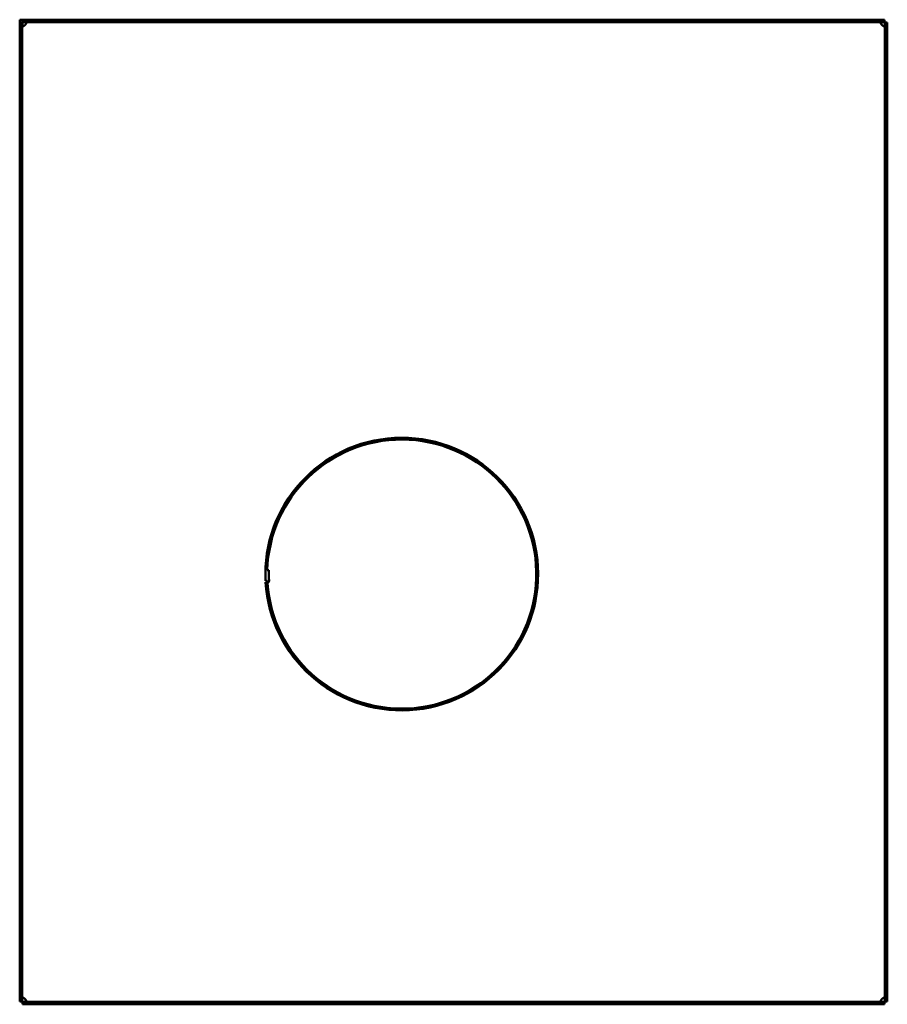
# Model space of a CAD drawing. Header units: millimetres. Extents: x 1061 to 1564, y 643 to 1214.
import ezdxf

# ---------------------------------------------------------------- set-up
doc = ezdxf.new("R2010")
doc.units = ezdxf.units.MM
doc.header["$LTSCALE"] = 6.25
doc.layers.add('Widoczne (ISO)', color=7, linetype='Continuous', lineweight=50)

msp = doc.modelspace()

# ---------------------------------------------------------------- linework, layer by layer
at = {"layer": 'Widoczne (ISO)'}
for p, q in [((1061, 1212.03), (1061, 644.23)), ((1062.5, 1212.03), (1061, 1212.03)), ((1061.04, 1213.63), (1062.54, 1213.63)), ((1061.04, 1212.03), (1061.04, 1213.63)), ((1062.5, 644.23), (1062.5, 1212.03)), ((1062.54, 1213.63), (1062.54, 1210.13)), ((1062.6, 1212.13), (1062.6, 1213.63)), ((1562.4, 1213.63), (1062.6, 1213.63)), ((1062.6, 1212.13), (1562.4, 1212.13)), ((1562.4, 1212.13), (1562.4, 1213.63)), ((1562.5, 1212.03), (1562.5, 644.23)), ((1564, 1212.03), (1562.5, 1212.03)), ((1564, 644.23), (1564, 1212.03)), ((1205.53, 894.33), (1204.53, 894.33)), ((1203.64, 887.49), (1203.57, 887.48)), ((1203.6, 888.17), (1204.6, 888.22)), ((1062.5, 644.23), (1061, 644.23)), ((1562.4, 644.13), (1062.6, 644.13)), ((1062.6, 644.13), (1062.6, 642.63)), ((1062.6, 642.63), (1562.4, 642.63)), ((1562.4, 642.63), (1562.4, 644.13)), ((1562.5, 644.23), (1564, 644.23))]:
    msp.add_line(p, q, dxfattribs=at)
for centre, radius, start, end in [((1062.3, 1212.32), 2.5, 312.7331, 317.2669), ((1562.7, 1212.32), 2.5, 222.7331, 227.2669), ((1282.5, 892.12), 79.06, 183.3695, 182.8696), ((1282.5, 892.12), 79, 183.4325, 182.8696), ((1282.5, 892.12), 78, 183.8009, 178.3826), ((1282.5, 892.12), 77, 178.3616, 182.8276), ((1203.2, 888.92), 1.59, 286.1813, 331.7625), ((1282.5, 892.12), 79, 183.3647, 183.4325), ((1282.5, 892.12), 78, 182.8693, 182.9061), ((1203.9, 888.47), 1.7, 297.0471, 355.1477), ((1062.3, 643.93), 2.5, 42.7331, 47.2669), ((1562.7, 643.93), 2.5, 132.7331, 137.2669)]:
    msp.add_arc(centre, radius, start, end, dxfattribs=at)
msp.add_ellipse((1201.6, 888.07), major_axis=(2, 0.1), ratio=0.00001, start_param=6.03064, end_param=6.283325, dxfattribs=at)
for points, knots in [([(1064.14, 1212.13), (1064.19, 1212.13), (1064.25, 1212.12), (1064.34, 1212.12), (1064.39, 1212.11), (1064.49, 1212.09), (1064.57, 1212.07), (1064.66, 1212.01), (1064.69, 1211.98), (1064.76, 1211.89), (1064.79, 1211.83), (1064.81, 1211.66), (1064.8, 1211.57), (1064.74, 1211.36), (1064.69, 1211.25), (1064.59, 1211.1), (1064.56, 1211.05), (1064.48, 1210.94), (1064.42, 1210.88), (1064.33, 1210.78), (1064.29, 1210.75), (1064.22, 1210.69), (1064.18, 1210.65), (1064.14, 1210.63)], [-0.2988626, -0.2988626, -0.2988626, -0.2988626, -0.2721954, -0.2721954, -0.2467697, -0.2467697, -0.2080157, -0.2080157, -0.1868791, -0.1868791, -0.1490715, -0.1490715, -0.1118186, -0.1118186, -0.0715882, -0.0715882, -0.0552542, -0.0552542, -0.0291547, -0.0291547, -0.0148363, -0.0148363, 0, 0, 0, 0]), ([(1064.14, 1210.63), (1064.27, 1210.83), (1064.38, 1211.03), (1064.56, 1211.45), (1064.63, 1211.66), (1064.69, 1211.9), (1064.7, 1211.93), (1064.71, 1211.97)], [0, 0, 0, 0, 0.0716493, 0.0716493, 0.140705, 0.140705, 0.1529969, 0.1529969, 0.1529969, 0.1529969]), ([(1560.86, 1210.63), (1560.81, 1210.67), (1560.75, 1210.71), (1560.66, 1210.8), (1560.61, 1210.84), (1560.51, 1210.96), (1560.43, 1211.05), (1560.34, 1211.21), (1560.31, 1211.27), (1560.24, 1211.43), (1560.21, 1211.53), (1560.19, 1211.72), (1560.2, 1211.8), (1560.26, 1211.94), (1560.31, 1211.99), (1560.41, 1212.05), (1560.44, 1212.06), (1560.52, 1212.09), (1560.58, 1212.1), (1560.67, 1212.12), (1560.71, 1212.12), (1560.78, 1212.12), (1560.82, 1212.13), (1560.86, 1212.13)], [0, 0, 0, 0, 0.020193, 0.020193, 0.039446, 0.039446, 0.0687914, 0.0687914, 0.0847965, 0.0847965, 0.1134253, 0.1134253, 0.1416341, 0.1416341, 0.1720975, 0.1720975, 0.1844661, 0.1844661, 0.2042292, 0.2042292, 0.2150714, 0.2150714, 0.2263058, 0.2263058, 0.2263058, 0.2263058]), ([(1560.29, 1211.97), (1560.34, 1211.76), (1560.41, 1211.55), (1560.61, 1211.04), (1560.75, 1210.8), (1560.86, 1210.63)], [-0.1063352, -0.1063352, -0.1063352, -0.1063352, -0.0618046, -0.0618046, 0, 0, 0, 0]), ([(1064, 1210.49), (1063.96, 1210.43), (1063.92, 1210.38), (1063.83, 1210.28), (1063.78, 1210.24), (1063.67, 1210.13), (1063.58, 1210.06), (1063.41, 1209.96), (1063.35, 1209.93), (1063.19, 1209.86), (1063.09, 1209.83), (1062.91, 1209.82), (1062.83, 1209.83), (1062.69, 1209.89), (1062.63, 1209.94), (1062.57, 1210.03), (1062.56, 1210.06), (1062.53, 1210.15), (1062.52, 1210.2), (1062.51, 1210.3), (1062.5, 1210.33), (1062.5, 1210.41), (1062.5, 1210.45), (1062.5, 1210.49)], [0, 0, 0, 0, 0.020193, 0.020193, 0.039446, 0.039446, 0.0687914, 0.0687914, 0.0847965, 0.0847965, 0.1134253, 0.1134253, 0.1416341, 0.1416341, 0.1720975, 0.1720975, 0.1844661, 0.1844661, 0.2042292, 0.2042292, 0.2150714, 0.2150714, 0.2263058, 0.2263058, 0.2263058, 0.2263058]), ([(1062.66, 1209.92), (1062.86, 1209.97), (1063.08, 1210.03), (1063.59, 1210.24), (1063.83, 1210.37), (1064, 1210.49)], [-0.1063352, -0.1063352, -0.1063352, -0.1063352, -0.0618046, -0.0618046, 0, 0, 0, 0]), ([(1562.5, 1210.49), (1562.5, 1210.43), (1562.5, 1210.38), (1562.49, 1210.28), (1562.49, 1210.24), (1562.46, 1210.13), (1562.44, 1210.06), (1562.38, 1209.96), (1562.36, 1209.93), (1562.27, 1209.86), (1562.2, 1209.83), (1562.03, 1209.82), (1561.94, 1209.83), (1561.73, 1209.89), (1561.62, 1209.94), (1561.47, 1210.03), (1561.43, 1210.06), (1561.32, 1210.15), (1561.25, 1210.2), (1561.16, 1210.3), (1561.12, 1210.33), (1561.06, 1210.41), (1561.03, 1210.45), (1561, 1210.49)], [-0.2988626, -0.2988626, -0.2988626, -0.2988626, -0.2721954, -0.2721954, -0.2467697, -0.2467697, -0.2080157, -0.2080157, -0.1868791, -0.1868791, -0.1490715, -0.1490715, -0.1118186, -0.1118186, -0.0715882, -0.0715882, -0.0552542, -0.0552542, -0.0291547, -0.0291547, -0.0148363, -0.0148363, 0, 0, 0, 0]), ([(1561, 1210.49), (1561.2, 1210.35), (1561.4, 1210.25), (1561.82, 1210.07), (1562.03, 1210), (1562.27, 1209.94), (1562.31, 1209.93), (1562.34, 1209.92)], [0, 0, 0, 0, 0.0716493, 0.0716493, 0.140705, 0.140705, 0.1529969, 0.1529969, 0.1529969, 0.1529969]), ([(1062.5, 645.76), (1062.5, 645.82), (1062.5, 645.87), (1062.51, 645.97), (1062.51, 646.01), (1062.54, 646.12), (1062.56, 646.19), (1062.62, 646.29), (1062.64, 646.32), (1062.73, 646.39), (1062.8, 646.42), (1062.97, 646.43), (1063.06, 646.42), (1063.27, 646.36), (1063.38, 646.31), (1063.53, 646.22), (1063.57, 646.19), (1063.68, 646.1), (1063.75, 646.05), (1063.84, 645.95), (1063.88, 645.92), (1063.94, 645.84), (1063.97, 645.8), (1064, 645.76)], [-0.2988626, -0.2988626, -0.2988626, -0.2988626, -0.2721954, -0.2721954, -0.2467697, -0.2467697, -0.2080157, -0.2080157, -0.1868791, -0.1868791, -0.1490715, -0.1490715, -0.1118186, -0.1118186, -0.0715882, -0.0715882, -0.0552542, -0.0552542, -0.0291547, -0.0291547, -0.0148363, -0.0148363, 0, 0, 0, 0]), ([(1064, 645.76), (1063.8, 645.9), (1063.6, 646), (1063.18, 646.18), (1062.97, 646.25), (1062.73, 646.31), (1062.69, 646.32), (1062.66, 646.33)], [0, 0, 0, 0, 0.0716493, 0.0716493, 0.140705, 0.140705, 0.1529969, 0.1529969, 0.1529969, 0.1529969]), ([(1064.71, 644.28), (1064.66, 644.49), (1064.59, 644.7), (1064.39, 645.21), (1064.25, 645.45), (1064.14, 645.63)], [-0.1063352, -0.1063352, -0.1063352, -0.1063352, -0.0618046, -0.0618046, 0, 0, 0, 0]), ([(1064.14, 645.63), (1064.19, 645.58), (1064.25, 645.54), (1064.34, 645.45), (1064.39, 645.41), (1064.49, 645.29), (1064.57, 645.2), (1064.66, 645.04), (1064.69, 644.98), (1064.76, 644.82), (1064.79, 644.72), (1064.81, 644.53), (1064.8, 644.45), (1064.74, 644.31), (1064.69, 644.26), (1064.59, 644.2), (1064.56, 644.19), (1064.48, 644.16), (1064.42, 644.15), (1064.33, 644.13), (1064.29, 644.13), (1064.22, 644.13), (1064.18, 644.13), (1064.14, 644.13)], [0, 0, 0, 0, 0.020193, 0.020193, 0.039446, 0.039446, 0.0687914, 0.0687914, 0.0847965, 0.0847965, 0.1134253, 0.1134253, 0.1416341, 0.1416341, 0.1720975, 0.1720975, 0.1844661, 0.1844661, 0.2042292, 0.2042292, 0.2150714, 0.2150714, 0.2263058, 0.2263058, 0.2263058, 0.2263058]), ([(1560.86, 644.13), (1560.81, 644.13), (1560.75, 644.13), (1560.66, 644.13), (1560.61, 644.14), (1560.51, 644.16), (1560.43, 644.18), (1560.34, 644.24), (1560.31, 644.27), (1560.24, 644.36), (1560.21, 644.42), (1560.19, 644.59), (1560.2, 644.68), (1560.26, 644.89), (1560.31, 645), (1560.41, 645.15), (1560.44, 645.2), (1560.52, 645.31), (1560.58, 645.37), (1560.67, 645.47), (1560.71, 645.5), (1560.78, 645.56), (1560.82, 645.6), (1560.86, 645.63)], [-0.2988626, -0.2988626, -0.2988626, -0.2988626, -0.2721954, -0.2721954, -0.2467697, -0.2467697, -0.2080157, -0.2080157, -0.1868791, -0.1868791, -0.1490715, -0.1490715, -0.1118186, -0.1118186, -0.0715882, -0.0715882, -0.0552542, -0.0552542, -0.0291547, -0.0291547, -0.0148363, -0.0148363, 0, 0, 0, 0]), ([(1560.86, 645.63), (1560.73, 645.42), (1560.62, 645.22), (1560.44, 644.8), (1560.37, 644.59), (1560.31, 644.35), (1560.3, 644.32), (1560.29, 644.28)], [0, 0, 0, 0, 0.0716493, 0.0716493, 0.140705, 0.140705, 0.1529969, 0.1529969, 0.1529969, 0.1529969]), ([(1561, 645.76), (1561.04, 645.82), (1561.08, 645.87), (1561.17, 645.97), (1561.22, 646.01), (1561.33, 646.12), (1561.42, 646.19), (1561.59, 646.29), (1561.65, 646.32), (1561.81, 646.39), (1561.91, 646.42), (1562.09, 646.43), (1562.17, 646.42), (1562.31, 646.36), (1562.37, 646.31), (1562.43, 646.22), (1562.44, 646.19), (1562.47, 646.1), (1562.48, 646.05), (1562.49, 645.95), (1562.5, 645.92), (1562.5, 645.84), (1562.5, 645.8), (1562.5, 645.76)], [0, 0, 0, 0, 0.020193, 0.020193, 0.039446, 0.039446, 0.0687914, 0.0687914, 0.0847965, 0.0847965, 0.1134253, 0.1134253, 0.1416341, 0.1416341, 0.1720975, 0.1720975, 0.1844661, 0.1844661, 0.2042292, 0.2042292, 0.2150714, 0.2150714, 0.2263058, 0.2263058, 0.2263058, 0.2263058]), ([(1562.34, 646.33), (1562.14, 646.28), (1561.92, 646.22), (1561.41, 646.01), (1561.17, 645.88), (1561, 645.76)], [-0.1063352, -0.1063352, -0.1063352, -0.1063352, -0.0618046, -0.0618046, 0, 0, 0, 0])]:
    msp.add_open_spline(points, degree=3, knots=knots, dxfattribs=at)

doc.saveas('drawing.dxf')
